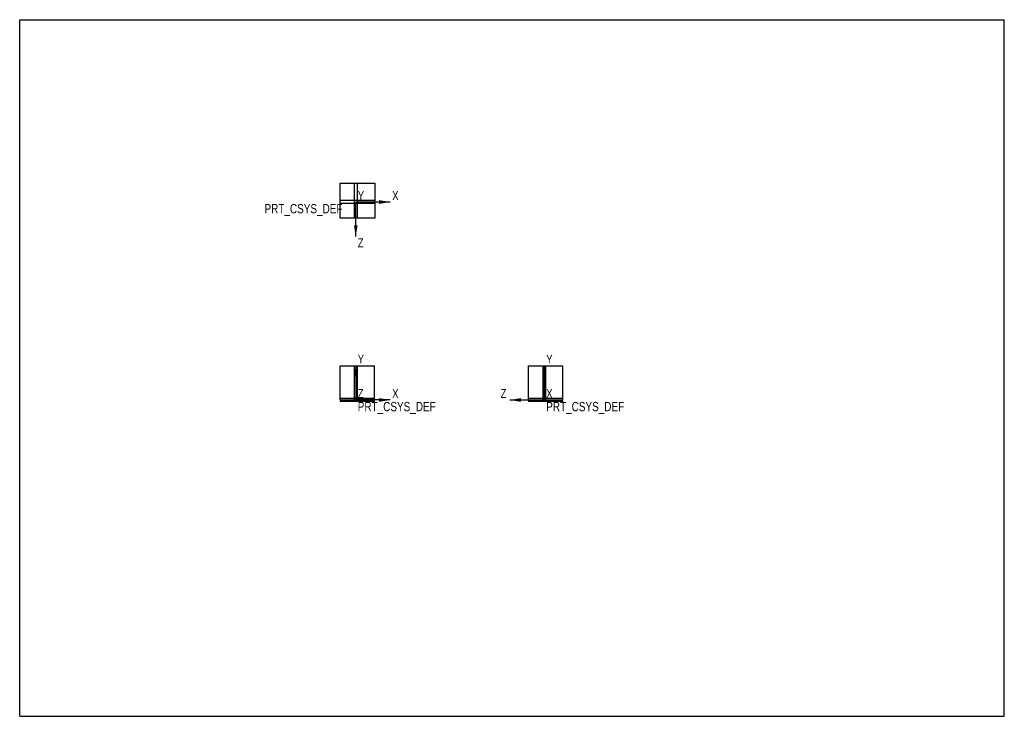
# Model space of a CAD drawing. Header units: inches. Extents: x 0 to 16.5, y 0 to 11.7.
import ezdxf

# ---------------------------------------------------------------- set-up
doc = ezdxf.new("R2010")
doc.units = ezdxf.units.IN
doc.header["$LTSCALE"] = 0.909449
doc.header["$MEASUREMENT"] = 0
doc.layers.get('0').update_dxf_attribs({"linetype": 'CONTINUOUS'})
doc.layers.add('01___PRT_ALL_DTM_PLN', color=7, linetype='CONTINUOUS')
doc.layers.add('05___PRT_ALL_DTM_CSYS', color=7, linetype='CONTINUOUS')
doc.styles.get("Standard").update_dxf_attribs({"font": 'txt', "width": 0.8})
picture_1 = doc.add_image_def('image1.png', size_in_pixel=(87, 88))

msp = doc.modelspace()

# ---------------------------------------------------------------- linework, layer by layer
at = {"color": 7, "linetype": 'Continuous'}
for p, q in [((0, 0), (0, 11.693)), ((0, 11.693), (16.535, 11.693)), ((16.535, 0), (16.535, 11.693)), ((5.382, 5.31), (5.382, 5.885)), ((5.382, 5.885), (5.957, 5.885)), ((5.957, 5.31), (5.957, 5.885)), ((8.547, 5.31), (8.547, 5.885)), ((8.547, 5.885), (9.121, 5.885)), ((9.121, 5.31), (9.121, 5.885)), ((5.382, 5.31), (5.957, 5.31)), ((8.547, 5.31), (9.121, 5.31)), ((0, 0), (16.535, 0))]:
    msp.add_line(p, q, dxfattribs=at)
at = {"layer": '01___PRT_ALL_DTM_PLN', "color": 9, "linetype": 'Continuous'}
for p, q in [((5.619, 8.95), (5.619, 8.366)), ((5.962, 8.657), (5.377, 8.657)), ((5.619, 5.89), (5.619, 5.305)), ((8.833, 5.89), (8.833, 5.305)), ((5.962, 5.285), (5.377, 5.285)), ((9.126, 5.285), (8.542, 5.285))]:
    msp.add_line(p, q, dxfattribs=at)
at = {"layer": '01___PRT_ALL_DTM_PLN', "color": 7, "linetype": 'Continuous'}
for p, q in [((5.669, 8.95), (5.669, 8.366)), ((5.962, 8.608), (5.377, 8.608)), ((5.669, 5.89), (5.669, 5.305)), ((8.784, 5.89), (8.784, 5.305)), ((5.962, 5.335), (5.377, 5.335)), ((9.126, 5.335), (8.542, 5.335))]:
    msp.add_line(p, q, dxfattribs=at)
at = {"layer": '05___PRT_ALL_DTM_CSYS', "color": 7, "linetype": 'Continuous'}
for p, q in [((6.223, 8.632), (5.644, 8.632)), ((5.644, 8.054), (5.644, 8.632)), ((5.644, 5.889), (5.644, 5.31)), ((8.809, 5.889), (8.809, 5.31)), ((6.223, 5.31), (5.644, 5.31)), ((8.23, 5.31), (8.809, 5.31))]:
    msp.add_line(p, q, dxfattribs=at)
for points in [[(6.223, 8.632), (6.035, 8.601), (6.035, 8.664)], [(5.644, 8.054), (5.613, 8.241), (5.675, 8.241)], [(5.644, 5.889), (5.675, 5.701), (5.613, 5.701)], [(8.809, 5.889), (8.84, 5.701), (8.777, 5.701)], [(6.223, 5.31), (6.035, 5.279), (6.035, 5.341)], [(8.23, 5.31), (8.417, 5.341), (8.417, 5.279)]]:
    msp.add_solid(points, dxfattribs=at)

# ---------------------------------------------------------------- texts
at = {"layer": '05___PRT_ALL_DTM_CSYS', "color": 7, "linetype": 'Continuous', "attachment_point": 1, "line_spacing_factor": 0.9}
for s, insert, char_height, width in [('Y', (5.677, 8.815), 0.149, 0.11959), ('X', (6.256, 8.815), 0.149, 0.11959), ('PRT_CSYS_DEF', (4.111, 8.599), 0.15625, 1.5), ('Z', (5.677, 8.021), 0.149, 0.11959), ('Y', (5.677, 6.071), 0.149, 0.11959), ('Y', (8.842, 6.071), 0.149, 0.11959), ('Z', (5.677, 5.493), 0.149, 0.11959), ('X', (6.256, 5.493), 0.149, 0.11959), ('Z', (8.077, 5.493), 0.149, 0.11959), ('X', (8.842, 5.493), 0.149, 0.11959), ('PRT_CSYS_DEF', (5.677, 5.277), 0.15625, 1.5), ('PRT_CSYS_DEF', (8.842, 5.277), 0.15625, 1.5)]:
    msp.add_mtext(s, dxfattribs=dict(at, insert=insert, char_height=char_height, width=width))

# ---------------------------------------------------------------- pictures from other files: only their frames are drawn
at = {"color": 7, "linetype": 'Continuous'}
image = msp.add_image(picture_1, insert=(5.382, 8.364), size_in_units=(0.58, 0.587), dxfattribs=at)
image.dxf.flags = 11

doc.saveas('drawing.dxf')
